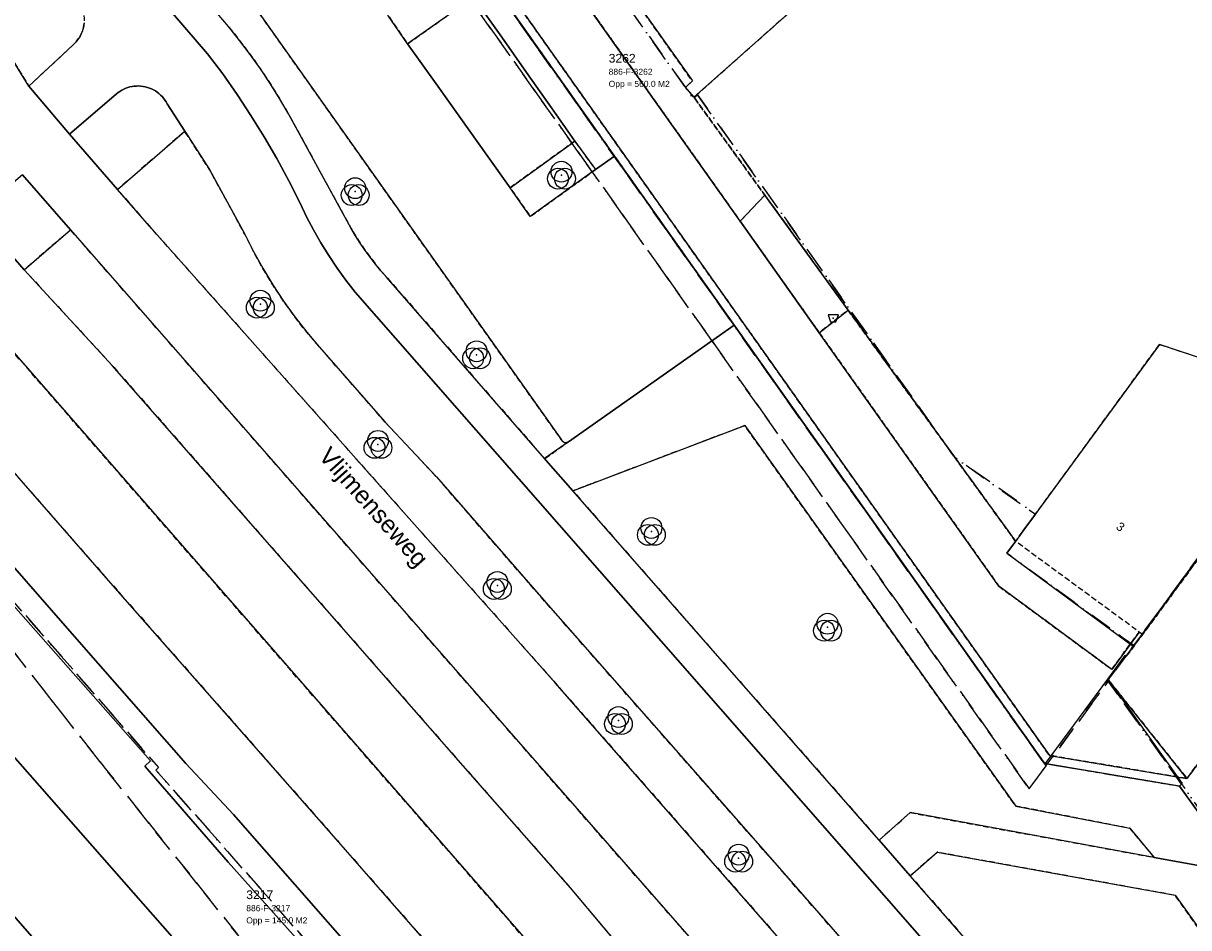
# Model space of a CAD drawing. Header units: millimetres. Extents: x 147731170 to 148246816, y 410327848 to 410827848.
# Tile 60 of 79: x 148107566 to 148174678, y 410566897 to 410618941. Entities that reach past the tile are written whole.
import ezdxf
from ezdxf.enums import TextEntityAlignment as Align

# ---------------------------------------------------------------- set-up
doc = ezdxf.new("R2010")
doc.units = ezdxf.units.MM
doc.header["$LTSCALE"] = 100
doc.linetypes.add('BORDER', pattern=[44.45, 12.7, -6.35, 12.7, -6.35, 0, -6.35])
doc.linetypes.add('HIDDEN2', pattern=[4.7625, 3.175, -1.5875])
for name, color, linetype in [('ADRES_HUISNUMMER', 1, 'Continuous'), ('ADRES_STRAATNAAM', 7, 'Continuous'), ('BAK', 14, 'Continuous'), ('BEGROEIDTERREINDEEL', 3, 'HIDDEN2'), ('KADASTRALE_CODE', 7, 'Continuous'), ('KADASTRALE_OPPERVLAK', 7, 'Continuous'), ('ONBEGROEIDTERREINDEEL', 15, 'HIDDEN2'), ('PAND', 240, 'Continuous'), ('PERCEEL', 210, 'BORDER'), ('PERCEELNUMMER', 7, 'Continuous'), ('SCHEIDING', 14, 'HIDDEN2'), ('VEGETATIEOBJECT', 92, 'Continuous'), ('WEGDEEL', 8, 'Continuous')]:
    doc.layers.add(name, color=color, linetype=linetype)
doc.styles.get("Standard").update_dxf_attribs({"font": 'arial.ttf'})

# ---------------------------------------------------------------- blocks, each defined once
blk = doc.blocks.new('BAK')
at = {"flags": 128}
blk.add_lwpolyline([(-150, -200), (150, -200), (300, 200), (-300, 200), (-150, -200)], dxfattribs=at)
blk.add_point((0, 0))
blk = doc.blocks.new('VEGETATIEOBJECT')
for centre in [(0, 200), (-200, -200), (200, -200)]:
    blk.add_circle(centre, 600)
blk.add_point((0, 0))

msp = doc.modelspace()

# ---------------------------------------------------------------- linework, layer by layer
at = {"layer": 'BEGROEIDTERREINDEEL', "flags": 128}
for points in [[(148111434, 410633238), (148111295, 410633413), (148111143, 410633578), (148110981, 410633733), (148110809, 410633875), (148110626, 410634006), (148110436, 410634123), (148110237, 410634226), (148110032, 410634316), (148109821, 410634391), (148109605, 410634452), (148109386, 410634497), (148109164, 410634527), (148108941, 410634541), (148108717, 410634540), (148108494, 410634523), (148108272, 410634491), (148108053, 410634443), (148107838, 410634380), (148107628, 410634303), (148107424, 410634211), (148107227, 410634105), (148107037, 410633986), (148106857, 410633854), (148106686, 410633709), (148106525, 410633553), (148107368, 410632523), (148118730, 410619532), (148119386, 410618755), (148120020, 410617960), (148120631, 410617147), (148121218, 410616316), (148121782, 410615470), (148122321, 410614607), (148122835, 410613730), (148126449, 410607129), (148126702, 410606703), (148126968, 410606286), (148127247, 410605877), (148127539, 410605477), (148127844, 410605087), (148128161, 410604706), (148128490, 410604336), (148137589, 410593889), (148138961, 410594856), (148138944, 410594847), (148138927, 410594839), (148138909, 410594832), (148138890, 410594826), (148138871, 410594822), (148138852, 410594819), (148138833, 410594817), (148138814, 410594816), (148138795, 410594817), (148138776, 410594819), (148138757, 410594822), (148138738, 410594826), (148138720, 410594832), (148138702, 410594839), (148138684, 410594847), (148138667, 410594856), (148138651, 410594866), (148138635, 410594877), (148138620, 410594890), (148138606, 410594903), (148138593, 410594917), (148138581, 410594932), (148138570, 410594948), (148138560, 410594964), (148138551, 410594981), (148111434, 410633238)], [(148142684, 410619604), (148142290, 410620078), (148142170, 410620222), (148142599, 410620559), (148138426, 410626454), (148138064, 410626143), (148137975, 410626243), (148137561, 410626712), (148137740, 410626871), (148133856, 410632388), (148132788, 410631414), (148132262, 410630935), (148148847, 410607553), (148150264, 410609059), (148146187, 410614682), (148145802, 410615134), (148145697, 410615257), (148146094, 410615622), (148143092, 410619863), (148142724, 410619556), (148142684, 410619604)], [(148106297, 410617908), (148107881, 410615318), (148110414, 410617688), (148110512, 410617780), (148110604, 410617878), (148110689, 410617982), (148110766, 410618092), (148110836, 410618207), (148110898, 410618327), (148110951, 410618450), (148110996, 410618577), (148111032, 410618707), (148111059, 410618838), (148111077, 410618972), (148111086, 410619106), (148111086, 410619240), (148111076, 410619374), (148111058, 410619508), (148111030, 410619639), (148110993, 410619768), (148110948, 410619895), (148110894, 410620018), (148110831, 410620137), (148110761, 410620252), (148102074, 410630216), (148101360, 410628850), (148101350, 410628742), (148101343, 410628633), (148101339, 410628524), (148101339, 410628416), (148101343, 410628307), (148101350, 410628198), (148101360, 410628090), (148101426, 410627774), (148101505, 410627460), (148101595, 410627150), (148101696, 410626844), (148101810, 410626541), (148101934, 410626243), (148102070, 410625950), (148104433, 410621417), (148104669, 410620900), (148104916, 410620389), (148105172, 410619882), (148105439, 410619380), (148105715, 410618884), (148106001, 410618393), (148106297, 410617908)], [(148132297, 410622142), (148128553, 410619412), (148129695, 410617765), (148133488, 410620446), (148132297, 410622142)], [(148124602, 410600320), (148123884, 410601173), (148123200, 410602052), (148122551, 410602958), (148121937, 410603888), (148121359, 410604842), (148120820, 410605817), (148120318, 410606812), (148118280, 410610538), (148116869, 410612726), (148112989, 410609383), (148114964, 410607109), (148138188, 410580996), (148139815, 410579141), (148190029, 410521889), (148194209, 410517081), (148198448, 410512325), (148202746, 410507621), (148207100, 410502971), (148211511, 410498374), (148215978, 410493831), (148220501, 410489344), (148220638, 410489490), (148220765, 410489646), (148220880, 410489810), (148220984, 410489982), (148221075, 410490161), (148221154, 410490345), (148221219, 410490535), (148221272, 410490729), (148221310, 410490926), (148221335, 410491125), (148221346, 410491325), (148221342, 410491526), (148221325, 410491726), (148221294, 410491924), (148221249, 410492120), (148221191, 410492311), (148221119, 410492499), (148221034, 410492681), (148220937, 410492856), (148220828, 410493025), (148220707, 410493185), (148217823, 410495823), (148215877, 410497670), (148208901, 410504853), (148203310, 410510925), (148196494, 410518566), (148189979, 410525983), (148183243, 410533661), (148176819, 410541006), (148170791, 410547853), (148164283, 410555279), (148157656, 410562849), (148151107, 410570314), (148144589, 410577742), (148137920, 410585305), (148131352, 410592843), (148128410, 410595985), (148124602, 410600320)], [(148139331, 410612164), (148135600, 410609475), (148136761, 410607826), (148140524, 410610527), (148139331, 410612164)], [(148107614, 410604757), (148112692, 410599249), (148119283, 410591728), (148125883, 410584209), (148132476, 410576690), (148139068, 410569183), (148144775, 410562392), (148148666, 410557946), (148151287, 410560233), (148138228, 410575137), (148110288, 410607059), (148107614, 410604757)], [(148146303, 410548337), (148146443, 410548950), (148146544, 410549571), (148146606, 410550196), (148146628, 410550825), (148146610, 410551453), (148146554, 410552080), (148146457, 410552701), (148146322, 410553315), (148146149, 410553919), (148145937, 410554512), (148145689, 410555089), (148145405, 410555650), (148145087, 410556192), (148144734, 410556713), (148144350, 410557211), (148104915, 410602388), (148101532, 410599435), (148107567, 410592474), (148113147, 410586116), (148119724, 410578650), (148125722, 410571828), (148132307, 410564326), (148146303, 410548337)], [(148163744, 410586550), (148170247, 410581760), (148171819, 410583911), (148171447, 410584189), (148164712, 410589128), (148155062, 410602439), (148153400, 410601134), (148163744, 410586550)], [(148156843, 410571937), (148158634, 410573516), (148172692, 410570944), (148171287, 410572616), (148164715, 410573897), (148149114, 410595793), (148139215, 410592034), (148156843, 410571937)], [(148158642, 410569888), (148166302, 410561133), (148184046, 410540933), (148203912, 410518306), (148204753, 410517372), (148205595, 410516439), (148206439, 410515507), (148207284, 410514578), (148208132, 410513649), (148208981, 410512722), (148209831, 410511797), (148212670, 410514577), (148212490, 410514752), (148173895, 410568759), (148160200, 410571240), (148158642, 410569888)]]:
    msp.add_lwpolyline(points, dxfattribs=at)
at = {"layer": 'ONBEGROEIDTERREINDEEL', "flags": 128}
for points in [[(148173004, 410600466), (148182075, 410597439), (148188154, 410605744), (148187645, 410606116), (148187540, 410606192), (148187798, 410606536), (148181750, 410610952), (148181493, 410610599), (148181391, 410610676), (148180889, 410611056), (148207870, 410647802), (148197137, 410659842), (148146187, 410614682), (148150264, 410609059), (148155062, 410602439), (148164712, 410589128), (148165039, 410589581), (148173004, 410600466)], [(148203909, 410531275), (148200856, 410535552), (148195543, 410542995), (148199084, 410545596), (148197385, 410551121), (148196482, 410554057), (148194084, 410561853), (148186011, 410559370), (148185884, 410559492), (148185474, 410559198), (148184496, 410558495), (148181504, 410562697), (148176123, 410570254), (148177540, 410571218), (148192457, 410567101), (148187655, 410582750), (148181176, 410584413), (148174578, 410575480), (148166657, 410576811), (148148904, 410601866), (148142014, 410611592), (148130225, 410628230), (148110789, 410655563), (148110720, 410655502), (148107303, 410652482), (148107552, 410652197), (148108874, 410650689), (148108373, 410650256), (148107033, 410649097), (148107366, 410648724), (148109538, 410650603), (148109565, 410650626), (148112145, 410652846), (148113500, 410650971), (148113840, 410650490), (148114053, 410650190), (148119294, 410642793), (148141606, 410611303), (148148496, 410601577), (148166369, 410576352), (148174149, 410575045), (148176655, 410571541), (148176771, 410571378), (148175451, 410570439), (148175348, 410570366), (148181048, 410562372), (148184365, 410557720), (148185798, 410558742), (148196155, 410544167), (148194729, 410543143), (148200397, 410535223), (148203780, 410530496), (148205203, 410531514), (148213267, 410520220), (148215650, 410521746), (148223560, 410526810), (148225616, 410531780), (148210252, 410535709), (148204886, 410531958), (148203909, 410531275)], [(148171018, 410582555), (148170013, 410581202), (148174578, 410575480), (148181176, 410584413), (148187655, 410582750), (148192457, 410567101), (148177540, 410571218), (148176123, 410570254), (148181504, 410562697), (148184496, 410558495), (148185474, 410559198), (148185884, 410559492), (148186011, 410559370), (148194084, 410561853), (148196482, 410554057), (148197385, 410551121), (148199084, 410545596), (148195543, 410542995), (148200856, 410535552), (148203909, 410531275), (148204886, 410531958), (148210252, 410535709), (148225616, 410531780), (148223560, 410526810), (148225681, 410524949), (148231816, 410531838), (148231816, 410573882), (148220629, 410582098), (148221883, 410588203), (148225890, 410607708), (148227558, 410606951), (148227759, 410607922), (148227640, 410607954), (148227524, 410607994), (148227410, 410608042), (148227300, 410608097), (148227194, 410608159), (148227092, 410608228), (148226995, 410608304), (148226903, 410608387), (148226818, 410608475), (148226738, 410608569), (148226665, 410608668), (148226598, 410608771), (148226539, 410608879), (148226487, 410608991), (148226442, 410609106), (148226405, 410609223), (148226377, 410609343), (148226356, 410609464), (148226344, 410609587), (148226339, 410609710), (148226343, 410609833), (148226356, 410609956), (148226376, 410610077), (148226378, 410610086), (148226407, 410610205), (148226444, 410610322), (148226489, 410610437), (148226541, 410610548), (148226600, 410610655), (148226667, 410610758), (148226740, 410610857), (148226820, 410610950), (148226906, 410611038), (148226997, 410611120), (148227094, 410611196), (148227195, 410611265), (148227301, 410611327), (148227411, 410611382), (148227524, 410611429), (148227640, 410611469), (148227759, 410611501), (148227879, 410611525), (148228001, 410611540), (148228123, 410611548), (148228246, 410611548), (148228368, 410611539), (148228490, 410611522), (148228835, 410613218), (148227257, 410614361), (148228378, 410619819), (148231816, 410622859), (148231816, 410631622), (148228703, 410635131), (148224634, 410615140), (148219762, 410616147), (148216264, 410625297), (148225826, 410638364), (148218508, 410647139), (148214966, 410642496), (148215192, 410642328), (148215048, 410642128), (148214903, 410642235), (148188154, 410605744), (148182075, 410597439), (148172018, 410583763), (148171085, 410582521), (148171018, 410582555)]]:
    msp.add_lwpolyline(points, dxfattribs=at)
at = {"layer": 'PAND', "flags": 128}
for points in [[(148184590, 410600936), (148218446, 410647100), (148218490, 410647160), (148170343, 410701508), (148117619, 410654847), (148117732, 410654720), (148113500, 410650971), (148158710, 410587163), (148166369, 410576352), (148166440, 410576340), (148170013, 410581202), (148171018, 410582555), (148171085, 410582521), (148184590, 410600936)], [(148187305, 410670812), (148137561, 410626712), (148137975, 410626243), (148138064, 410626143), (148138426, 410626454), (148142599, 410620559), (148142170, 410620222), (148142290, 410620078), (148142684, 410619604), (148142724, 410619556), (148143092, 410619863), (148146094, 410615622), (148145697, 410615257), (148145802, 410615134), (148146187, 410614682), (148197137, 410659842)], [(148228703, 410635131), (148225826, 410638364), (148222471, 410642388), (148218446, 410647100), (148184590, 410600936), (148184581, 410600943), (148184585, 410600929), (148171085, 410582521), (148171018, 410582555), (148170013, 410581202), (148174304, 410575196), (148174149, 410575045), (148176655, 410571541), (148176771, 410571378), (148175451, 410570439), (148175348, 410570366), (148181048, 410562372)], [(148171499, 410583069), (148172018, 410583763), (148182075, 410597439), (148173004, 410600466), (148165039, 410589581), (148164712, 410589128), (148164214, 410588445), (148164774, 410588032), (148170905, 410583518), (148171499, 410583069)]]:
    msp.add_lwpolyline(points, dxfattribs=at)
at = {"layer": 'PERCEEL', "flags": 128}
for points in [[(147731816, 410557429), (147739184, 410550715), (147743608, 410546683), (147745553, 410544911), (147806057, 410489776), (147820962, 410476194), (147833761, 410473437), (147864868, 410470702), (147887042, 410468695), (147889280, 410468722), (147889180, 410468781), (147885967, 410470779), (147882797, 410472842), (147879670, 410474971), (147876587, 410477165), (147873551, 410479422), (147870563, 410481741), (147861137, 410489234), (147858302, 410491565), (147855515, 410493954), (147852779, 410496400), (147850093, 410498901), (147847459, 410501457), (147844878, 410504067), (147833540, 410515379), (147830656, 410518158), (147827732, 410520895), (147824767, 410523588), (147817362, 410530327), (147814444, 410533072), (147811572, 410535866), (147808748, 410538709), (147805973, 410541599), (147803247, 410544535), (147790647, 410558339), (147783252, 410566441), (147816591, 410595343), (147818011, 410599033), (147851533, 410627456), (147853137, 410630098), (147865327, 410639289), (147865338, 410639297), (147864837, 410639948), (147864802, 410639993), (147863794, 410641305), (147899558, 410668880), (147939554, 410699692), (147939580, 410699669), (147945395, 410704135), (147952550, 410709650), (147954726, 410709238), (147954762, 410709231), (147967817, 410706824), (147971413, 410706161), (147988277, 410703054), (147998437, 410701813), (147999144, 410701705), (148026887, 410671549), (148040397, 410656826), (148040469, 410656889), (148049034, 410647103), (148055826, 410639399), (148065960, 410627823), (148065932, 410627787), (148073607, 410619017), (148080915, 410610630), (148082093, 410611648), (148083234, 410612634), (148083288, 410612681), (148089815, 410605254), (148101146, 410592361), (148115356, 410576112), (148115204, 410575963), (148124565, 410565341), (148129740, 410559446), (148127296, 410557236), (148124443, 410554655), (148132486, 410545629), (148139507, 410537708), (148144184, 410532207), (148137438, 410525343), (148137928, 410524786), (148147143, 410529998), (148148144, 410530628), (148151552, 410532743), (148160825, 410538289), (148168654, 410546537), (148180765, 410559458), (148183890, 410556241), (148186392, 410558246), (148185863, 410558994), (148184412, 410557953), (148175571, 410570342), (148176980, 410571347), (148170049, 410581086), (148166704, 410576538), (148166459, 410576205), (148165491, 410574889), (148110157, 410652969), (148096074, 410646832), (148037169, 410709724), (148036507, 410710484), (148035143, 410711938), (148033699, 410713319), (148032209, 410714661), (148030677, 410715948), (148029086, 410717152), (148027446, 410718314), (148025768, 410719392), (148024024, 410720380), (148022261, 410721332), (148020471, 410722224), (148018659, 410723069), (147995875, 410733425), (147995417, 410733657), (147994976, 410733921), (147994931, 410733845), (147986316, 410737761), (147986362, 410737876), (147986784, 410737711), (147987228, 410737616), (147987681, 410737595), (147988131, 410737646), (147988568, 410737770), (147988978, 410737963), (147989352, 410738219), (147989680, 410738532), (147989953, 410738894), (147990164, 410739296), (147990873, 410741444), (147991480, 410744476), (147991708, 410745906), (147986823, 410747743), (147965231, 410752973), (147933523, 410759121), (147896410, 410766122), (147849186, 410775231), (147806992, 410783211), (147731816, 410797579), (147731816, 410557429)], [(147857552, 410615627), (147857072, 410615156), (147856647, 410614634), (147856284, 410614068), (147855986, 410613464), (147855758, 410612831), (147855602, 410612177), (147855521, 410611509), (147855514, 410610836), (147855583, 410610167), (147855727, 410609510), (147855943, 410608873), (147856230, 410608264), (147856582, 410607691), (147856997, 410607161), (147930894, 410522851), (147943761, 410508170), (147947949, 410508431), (147953113, 410508753), (147984732, 410474827), (147990448, 410472685), (147998569, 410474429), (148018839, 410479011), (148037679, 410483269), (148052197, 410487934), (148067601, 410492884), (148088581, 410500846), (148098679, 410505198), (148111597, 410511121), (148130361, 410520505), (148137928, 410524786), (148137438, 410525343), (148144184, 410532207), (148139507, 410537708), (148132486, 410545629), (148124443, 410554655), (148127296, 410557236), (148112206, 410576160), (148103687, 410587003), (148082093, 410611648), (148080915, 410610630), (148073607, 410619017), (148065932, 410627787), (148065960, 410627823), (148055826, 410639399), (148049034, 410647103), (148040469, 410656889), (148040397, 410656826), (148026887, 410671549), (147999144, 410701705), (147998437, 410701813), (147988277, 410703054), (147971413, 410706161), (147967817, 410706824), (147964203, 410704214), (147947147, 410688530), (147941597, 410689426), (147885206, 410639831), (147863520, 410621040), (147857552, 410615627)], [(148169012, 410703030), (148170949, 410700815), (148174893, 410696361), (148189031, 410680410), (148189105, 410680470), (148190598, 410678749), (148190551, 410678695), (148193693, 410675150), (148197606, 410670733), (148205503, 410661819), (148205585, 410661888), (148207064, 410660196), (148206998, 410660132), (148214901, 410651211), (148218041, 410647673), (148218499, 410647166), (148219466, 410648395), (148204312, 410665501), (148192340, 410679015), (148169135, 410705209), (148110157, 410652969), (148165491, 410574889), (148166459, 410576205), (148112226, 410652731), (148116865, 410656840), (148169012, 410703030)], [(148137836, 410626955), (148137561, 410626712), (148142170, 410620222), (148146149, 410614621), (148146385, 410614830), (148161182, 410593986), (148165851, 410590697), (148164211, 410588451), (148164858, 410587976), (148170908, 410583560), (148171512, 410583138), (148189853, 410608131), (148218499, 410647166), (148218041, 410647673), (148214901, 410651211), (148206998, 410660132), (148207064, 410660196), (148205585, 410661888), (148205503, 410661819), (148197606, 410670733), (148193693, 410675150), (148190551, 410678695), (148190598, 410678749), (148189105, 410680470), (148189031, 410680410), (148174893, 410696361), (148170949, 410700815), (148169012, 410703030), (148116865, 410656840), (148118179, 410655345), (148117619, 410654847), (148122214, 410648333), (148126194, 410642775), (148126422, 410642977), (148137836, 410626955)], [(148117619, 410654847), (148118179, 410655345), (148116865, 410656840), (148112226, 410652731), (148166459, 410576205), (148166704, 410576538), (148170049, 410581086), (148170028, 410581116), (148171466, 410583075), (148171512, 410583138), (148170908, 410583560), (148164858, 410587976), (148164211, 410588451), (148165851, 410590697), (148161182, 410593986), (148146385, 410614830), (148146149, 410614621), (148142170, 410620222), (148137561, 410626712), (148137836, 410626955), (148126422, 410642977), (148126194, 410642775), (148122214, 410648333), (148117619, 410654847)], [(148170028, 410581116), (148170049, 410581086), (148176980, 410571347), (148175571, 410570342), (148184412, 410557953), (148185863, 410558994), (148186392, 410558246), (148196387, 410544142), (148194962, 410543131), (148203799, 410530740), (148205239, 410531727), (148213294, 410520429), (148223539, 410526841), (148223723, 410527286), (148226275, 410524969), (148231816, 410531231), (148231816, 410573882), (148220629, 410582098), (148221883, 410588203), (148225890, 410607708), (148227558, 410606951), (148227759, 410607922), (148227724, 410607931), (148227637, 410607955), (148227551, 410607984), (148227467, 410608016), (148227385, 410608053), (148227304, 410608094), (148227226, 410608139), (148227150, 410608188), (148227077, 410608240), (148227006, 410608296), (148226938, 410608355), (148226872, 410608417), (148226811, 410608483), (148226752, 410608551), (148226697, 410608623), (148226645, 410608696), (148226597, 410608773), (148226553, 410608852), (148226513, 410608932), (148226476, 410609015), (148226444, 410609099), (148226416, 410609185), (148226393, 410609272), (148226373, 410609360), (148226358, 410609449), (148226347, 410609538), (148226341, 410609628), (148226339, 410609719), (148226342, 410609809), (148226349, 410609899), (148226360, 410609988), (148226378, 410610086), (148226384, 410610113), (148226406, 410610200), (148226432, 410610287), (148226462, 410610372), (148226497, 410610455), (148226535, 410610536), (148226578, 410610616), (148226624, 410610693), (148226674, 410610768), (148226728, 410610841), (148226785, 410610911), (148226845, 410610978), (148226909, 410611041), (148226976, 410611102), (148227046, 410611159), (148227118, 410611213), (148227193, 410611263), (148227270, 410611310), (148227350, 410611352), (148227431, 410611391), (148227515, 410611425), (148227599, 410611456), (148227686, 410611482), (148227773, 410611504), (148227862, 410611522), (148227951, 410611535), (148228041, 410611544), (148228131, 410611548), (148228221, 410611548), (148228311, 410611544), (148228401, 410611535), (148228490, 410611522), (148228835, 410613218), (148227257, 410614361), (148228378, 410619819), (148231816, 410622859), (148231816, 410631598), (148228657, 410635142), (148225833, 410638330), (148221994, 410642954), (148218499, 410647166), (148189853, 410608131), (148171512, 410583138), (148171466, 410583075), (148170028, 410581116)], [(148127296, 410557236), (148129740, 410559446), (148124565, 410565341), (148115204, 410575963), (148115356, 410576112), (148101146, 410592361), (148089815, 410605254), (148083288, 410612681), (148083234, 410612634), (148082093, 410611648), (148103687, 410587003), (148112206, 410576160), (148127296, 410557236)]]:
    msp.add_lwpolyline(points, dxfattribs=at)
at = {"layer": 'SCHEIDING', "flags": 128}
for points in [[(148119294, 410642793), (148141606, 410611303)], [(148132262, 410630935), (148148847, 410607553)], [(148130225, 410628230), (148142014, 410611592)], [(148146187, 410614682), (148150264, 410609059)], [(148142014, 410611592), (148148904, 410601866)], [(148141606, 410611303), (148148496, 410601577)], [(148150264, 410609059), (148155062, 410602439)], [(148148847, 410607553), (148153400, 410601134)], [(148155062, 410602439), (148164712, 410589128)], [(148148496, 410601577), (148166369, 410576352)], [(148148904, 410601866), (148166657, 410576811)], [(148153400, 410601134), (148163744, 410586550)], [(148171819, 410583911), (148170247, 410581760), (148163744, 410586550)], [(148181176, 410584413), (148174578, 410575480)], [(148166657, 410576811), (148174578, 410575480)], [(148166369, 410576352), (148174149, 410575045)], [(148174149, 410575045), (148176655, 410571541)]]:
    msp.add_lwpolyline(points, dxfattribs=at)
at = {"layer": 'WEGDEEL', "flags": 128}
for points in [[(148110789, 410655563), (148130225, 410628230), (148142014, 410611592), (148148904, 410601866), (148166657, 410576811), (148174578, 410575480), (148170013, 410581202)], [(148170013, 410581202), (148171018, 410582555), (148171085, 410582521), (148172018, 410583763), (148171819, 410583911), (148170247, 410581760), (148163744, 410586550), (148153400, 410601134), (148148847, 410607553), (148132262, 410630935), (148127777, 410637259), (148116295, 410653447)], [(148064241, 410649210), (148067533, 410645083), (148068426, 410644032), (148081506, 410629082), (148085560, 410624464), (148099731, 410608293), (148102125, 410605584), (148104915, 410602388), (148144350, 410557211), (148162365, 410536946), (148162411, 410536897), (148162456, 410536848), (148162501, 410536799), (148162545, 410536749), (148162589, 410536699), (148162632, 410536648), (148162675, 410536597), (148168909, 410529451), (148175159, 410522352), (148181769, 410514829), (148188002, 410507702)], [(148119294, 410642793), (148118222, 410642019), (148119431, 410640320), (148121117, 410637940), (148122553, 410635913), (148123998, 410633874), (148125272, 410632076), (148126434, 410630378), (148128089, 410628053), (148129541, 410626013), (148130991, 410623977), (148132297, 410622142), (148133488, 410620446), (148135117, 410618137), (148136540, 410616120), (148137984, 410614073), (148139331, 410612164), (148140524, 410610527), (148141606, 410611303), (148119294, 410642793)], [(148111434, 410633238), (148138551, 410594981), (148138560, 410594964), (148138570, 410594948), (148138581, 410594932), (148138593, 410594917), (148138606, 410594903), (148138620, 410594890), (148138635, 410594877), (148138651, 410594866), (148138667, 410594856), (148138684, 410594847), (148138702, 410594839), (148138720, 410594832), (148138738, 410594826), (148138757, 410594822), (148138776, 410594819), (148138795, 410594817), (148138814, 410594816), (148138833, 410594817), (148138852, 410594819), (148138871, 410594822), (148138890, 410594826), (148138909, 410594832), (148138927, 410594839), (148138944, 410594847), (148138961, 410594856), (148148496, 410601577), (148141606, 410611303), (148140524, 410610527), (148136761, 410607826), (148135600, 410609475), (148134217, 410611416), (148132764, 410613456), (148131332, 410615466), (148129695, 410617765), (148128553, 410619412)], [(148118181, 410617187), (148114854, 410621063), (148104995, 410632406)], [(148104995, 410632406), (148114854, 410621063), (148118181, 410617187), (148119047, 410616028), (148119879, 410614844), (148120676, 410613636), (148121438, 410612406), (148122163, 410611154), (148122852, 410609881), (148123504, 410608589), (148123878, 410607813), (148124279, 410607051), (148124707, 410606303), (148125161, 410605571), (148125640, 410604856), (148126145, 410604157), (148126673, 410603477), (148157139, 410568743), (148182912, 410539346)], [(148166302, 410561133), (148158642, 410569888), (148156843, 410571937), (148139215, 410592034), (148137659, 410593808), (148137589, 410593889), (148128490, 410604336), (148128161, 410604706), (148127844, 410605087), (148127539, 410605477), (148127247, 410605877), (148126968, 410606286), (148126702, 410606703), (148126449, 410607129), (148122835, 410613730), (148122321, 410614607), (148121782, 410615470), (148121218, 410616316), (148120631, 410617147), (148120020, 410617960), (148119386, 410618755), (148118730, 410619532), (148107368, 410632523)], [(148076334, 410615797), (148076105, 410616061), (148073785, 410618740), (148073752, 410618778), (148067607, 410625872), (148065969, 410627763), (148057521, 410620445), (148060205, 410617388), (148062039, 410618921), (148121113, 410551478), (148124620, 410554530), (148125711, 410555480), (148078898, 410608700), (148080920, 410610502), (148077087, 410614927), (148076334, 410615797)], [(148136540, 410616120), (148135117, 410618137), (148133488, 410620446), (148129695, 410617765), (148131332, 410615466), (148132764, 410613456), (148134217, 410611416), (148135600, 410609475), (148139331, 410612164), (148137984, 410614073), (148136540, 410616120)], [(148056815, 410614324), (148061805, 410608679), (148100974, 410564366), (148116129, 410547086), (148117374, 410548181), (148117386, 410548232), (148120622, 410551050), (148121113, 410551478), (148062039, 410618921), (148060205, 410617388), (148060248, 410617340), (148058456, 410615766), (148056815, 410614324)], [(148111077, 410618972), (148111059, 410618838), (148111032, 410618707), (148110996, 410618577), (148110951, 410618450), (148110898, 410618327), (148110836, 410618207), (148110766, 410618092), (148110689, 410617982), (148110604, 410617878), (148110512, 410617780), (148110414, 410617688), (148107881, 410615318), (148110235, 410612554), (148112928, 410614874), (148113026, 410614954), (148113130, 410615027), (148113238, 410615092), (148113351, 410615151), (148113467, 410615201), (148113586, 410615244), (148113708, 410615279), (148113832, 410615306), (148113957, 410615324), (148114083, 410615333), (148114210, 410615335), (148114336, 410615328), (148114462, 410615312), (148114586, 410615288), (148114709, 410615256), (148114829, 410615215), (148114946, 410615167), (148115060, 410615111), (148115169, 410615047), (148115274, 410614976), (148115374, 410614899), (148115469, 410614815), (148115558, 410614724), (148115640, 410614628), (148115716, 410614527), (148115785, 410614421), (148115847, 410614310), (148116869, 410612726), (148118280, 410610538), (148120318, 410606812), (148120820, 410605817), (148121359, 410604842), (148121937, 410603888), (148122551, 410602958), (148123200, 410602052), (148123884, 410601173), (148124602, 410600320), (148128410, 410595985), (148131352, 410592843), (148137920, 410585305), (148144589, 410577742), (148151107, 410570314), (148157656, 410562849)], [(148202746, 410507621), (148198448, 410512325), (148194209, 410517081), (148190029, 410521889), (148139815, 410579141), (148138188, 410580996), (148114964, 410607109), (148112989, 410609383), (148110235, 410612554), (148107881, 410615318), (148106297, 410617908)], [(148210979, 410507788), (148208075, 410510912), (148205196, 410514059), (148202342, 410517228), (148199514, 410520420), (148196710, 410523634), (148182912, 410539346), (148157139, 410568743), (148126673, 410603477), (148126145, 410604157), (148125640, 410604856), (148125161, 410605571), (148124707, 410606303), (148124279, 410607051), (148123878, 410607813), (148123504, 410608589), (148122852, 410609881), (148122163, 410611154), (148121438, 410612406), (148120676, 410613636), (148119879, 410614844), (148119047, 410616028), (148118181, 410617187)], [(148115847, 410614310), (148115785, 410614421), (148115716, 410614527), (148115640, 410614628), (148115558, 410614724), (148115469, 410614815), (148115374, 410614899), (148115274, 410614976), (148115169, 410615047), (148115060, 410615111), (148114946, 410615167), (148114829, 410615215), (148114709, 410615256), (148114586, 410615288), (148114462, 410615312), (148114336, 410615328), (148114210, 410615335), (148114083, 410615333), (148113957, 410615324), (148113832, 410615306), (148113708, 410615279), (148113586, 410615244), (148113467, 410615201), (148113351, 410615151), (148113238, 410615092), (148113130, 410615027), (148113026, 410614954), (148112928, 410614874), (148110235, 410612554), (148112989, 410609383), (148116869, 410612726), (148115847, 410614310)], [(148083222, 410612554), (148080920, 410610502), (148078898, 410608700), (148125711, 410555480), (148127472, 410557013), (148129788, 410559030), (148119369, 410570665), (148114561, 410576198), (148114886, 410576502), (148104965, 410587717), (148097044, 410596724), (148089172, 410605799), (148083222, 410612554)], [(148107517, 410610225), (148104829, 410607936), (148107614, 410604757), (148110288, 410607059), (148107517, 410610225)], [(148107517, 410610225), (148110288, 410607059), (148138228, 410575137), (148151287, 410560233)], [(148153400, 410601134), (148155062, 410602439), (148150264, 410609059), (148148847, 410607553), (148153400, 410601134)], [(148144775, 410562392), (148139068, 410569183), (148132476, 410576690), (148125883, 410584209), (148119283, 410591728), (148112692, 410599249), (148107614, 410604757), (148104829, 410607936)], [(148176771, 410571378), (148176655, 410571541), (148174149, 410575045), (148166369, 410576352), (148148496, 410601577), (148138961, 410594856), (148137589, 410593889), (148137659, 410593808), (148139215, 410592034), (148149114, 410595793), (148164715, 410573897), (148171287, 410572616), (148172692, 410570944), (148175451, 410570439), (148176771, 410571378)], [(148183337, 410508556), (148173412, 410519846), (148165799, 410528677), (148164951, 410529644), (148164074, 410530586), (148163169, 410531501), (148162237, 410532388), (148161279, 410533247), (148160296, 410534076), (148159288, 410534876), (148158612, 410535393), (148157948, 410535924), (148157295, 410536470), (148156653, 410537029), (148156024, 410537601), (148155407, 410538187), (148154803, 410538786), (148146303, 410548337), (148132307, 410564326), (148125722, 410571828), (148119724, 410578650), (148113147, 410586116), (148107567, 410592474), (148101532, 410599435)], [(148104791, 410590169), (148110652, 410583510), (148116916, 410576347), (148119661, 410573401), (148144803, 410544749)], [(148144803, 410544749), (148119661, 410573401), (148116916, 410576347), (148110652, 410583510), (148104791, 410590169)], [(148104965, 410587717), (148114886, 410576502), (148114561, 410576198), (148119369, 410570665), (148129788, 410559030), (148134486, 410553784), (148144290, 410542886), (148144425, 410543105), (148144513, 410543261), (148144595, 410543420), (148144672, 410543581), (148144744, 410543745), (148144811, 410543911), (148144872, 410544079), (148144927, 410544249)], [(148219715, 410518165), (148215650, 410521746), (148213267, 410520220), (148205203, 410531514), (148203780, 410530496), (148200397, 410535223), (148194729, 410543143), (148196155, 410544167), (148185798, 410558742), (148184365, 410557720), (148181048, 410562372), (148175348, 410570366), (148175451, 410570439), (148172692, 410570944), (148158634, 410573516), (148156843, 410571937), (148158642, 410569888), (148160200, 410571240), (148173895, 410568759), (148212490, 410514752), (148212670, 410514577), (148215173, 410512377), (148220048, 410517913), (148219715, 410518165)]]:
    msp.add_lwpolyline(points, dxfattribs=at)

# ---------------------------------------------------------------- block references
at = {"layer": 'BAK'}
msp.add_blockref('BAK', (148154208, 410601966), dxfattribs=at)
at = {"layer": 'VEGETATIEOBJECT'}
for p in [(148138557, 410610201), (148126677, 410609257), (148121216, 410602778), (148133668, 410599866), (148127990, 410594709), (148143736, 410589701), (148134864, 410586590), (148153879, 410584188), (148141837, 410578820), (148148761, 410570901)]:
    msp.add_blockref('VEGETATIEOBJECT', p, dxfattribs=at)

# ---------------------------------------------------------------- texts
at = {"layer": 'ADRES_HUISNUMMER'}
msp.add_text('3', height=500, rotation=-36.3, dxfattribs=at).set_placement((148170445, 410589884))
at = {"layer": 'ADRES_STRAATNAAM'}
msp.add_text('Vlijmenseweg', height=1000, rotation=-48.4, dxfattribs=at).set_placement((148127375, 410590774), align=Align.CENTER)
at = {"layer": 'KADASTRALE_CODE'}
for s, p in [('886-F-3262', (148141275, 410615981)), ('886-F-3217', (148120405, 410567843))]:
    msp.add_text(s, height=350, dxfattribs=at).set_placement(p)
at = {"layer": 'KADASTRALE_OPPERVLAK'}
for s, p in [('Opp = 560.0 M2', (148141275, 410615281)), ('Opp = 145.0 M2', (148120405, 410567143))]:
    msp.add_text(s, height=350, dxfattribs=at).set_placement(p)
at = {"layer": 'PERCEELNUMMER'}
for s, p in [('3262', (148141275, 410616681)), ('3217', (148120405, 410568543))]:
    msp.add_text(s, height=500, dxfattribs=at).set_placement(p)

doc.saveas('drawing.dxf')
